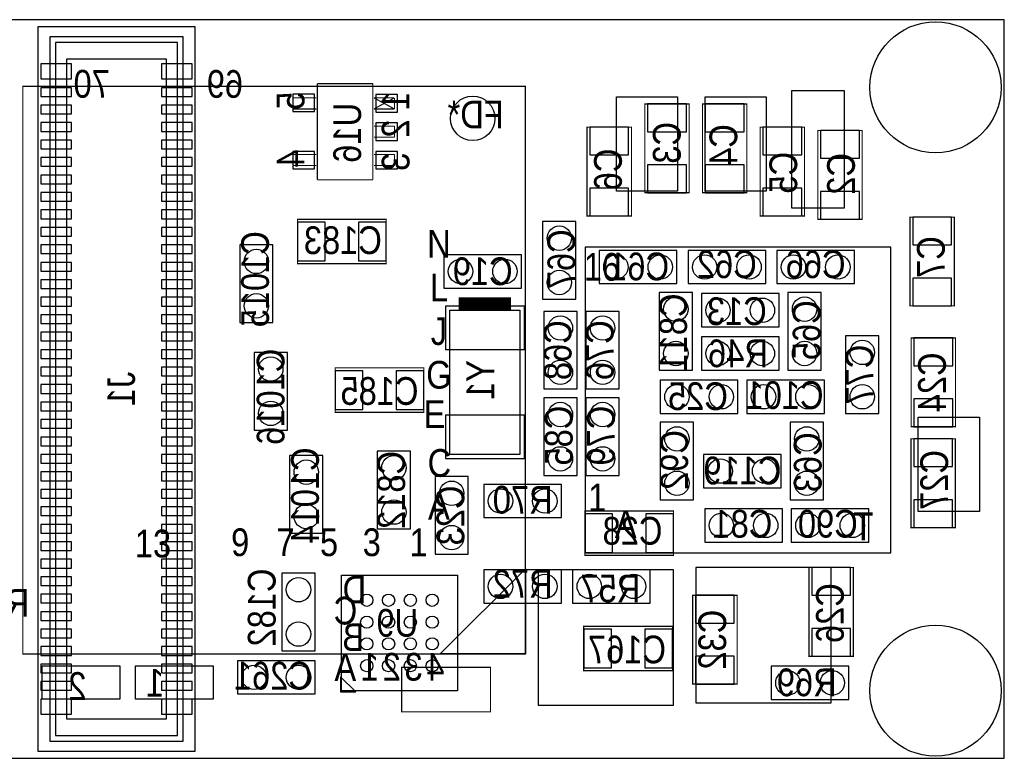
# Model space of a CAD drawing. Extents: x 0 to 51.3, y 0 to 16.9.
# Tile 2 of 2: x 28.8 to 51.3, y 0 to 16.9. Entities that reach past the tile are written whole.
import ezdxf
from ezdxf.enums import TextEntityAlignment as Align

# ---------------------------------------------------------------- set-up
doc = ezdxf.new("R2010")
doc.units = 0
for name, color, linetype in [('BG_OUTLINE', 1, 'CONTINUOUS'), ('PG_ASSEMBLY_BOTTOM', 2, 'CONTINUOUS'), ('PG_ASSEMBLY_TOP', 3, 'CONTINUOUS'), ('PIN_BOTTOM', 4, 'CONTINUOUS'), ('RD_ASSEMBLY_BOTTOM', 5, 'CONTINUOUS')]:
    doc.layers.add(name, color=color, linetype=linetype)

msp = doc.modelspace()

# ---------------------------------------------------------------- linework, layer by layer
at = {"layer": 'BG_OUTLINE'}
msp.add_lwpolyline([(0, 0), (51.308, 0), (51.308, 16.9164), (0, 16.9164)], close=True, dxfattribs=at)
at = {"layer": 'PG_ASSEMBLY_BOTTOM'}
for points in [[(29.198062, 0.158242), (29.198062, 16.758158), (32.777938, 16.758158), (32.777938, 0.158242)], [(32.512, 0.394208), (32.512, 16.522192), (29.464, 16.522192), (29.464, 0.394208)], [(32.131, 0.902208), (32.131, 16.014192), (29.845, 16.014192), (29.845, 0.902208)], [(41.5036, 10.5156), (41.5036, 12.2936), (40.7416, 12.2936), (40.7416, 10.5156)], [(33.8074, 11.7602), (33.8074, 9.9822), (34.5694, 9.9822), (34.5694, 11.7602)], [(38.481, 10.7696), (40.259, 10.7696), (40.259, 11.5316), (38.481, 11.5316)], [(43.815, 11.6332), (42.037, 11.6332), (42.037, 10.8712), (43.815, 10.8712)], [(44.069, 10.8712), (45.847, 10.8712), (45.847, 11.6332), (44.069, 11.6332)], [(46.101, 10.8712), (47.879, 10.8712), (47.879, 11.6332), (46.101, 11.6332)], [(43.4086, 10.668), (43.4086, 8.89), (44.1706, 8.89), (44.1706, 10.668)], [(44.3738, 9.8806), (46.1518, 9.8806), (46.1518, 10.6426), (44.3738, 10.6426)], [(46.355, 10.668), (46.355, 8.89), (47.117, 8.89), (47.117, 10.668)], [(40.2209, 10.2616), (40.2209, 6.9596), (38.6207, 6.9596), (38.6207, 10.2616)], [(41.529, 8.4582), (41.529, 10.2362), (40.767, 10.2362), (40.767, 8.4582)], [(42.4942, 8.4582), (42.4942, 10.2362), (41.7322, 10.2362), (41.7322, 8.4582)], [(44.3738, 8.89), (46.1518, 8.89), (46.1518, 9.652), (44.3738, 9.652)], [(48.4378, 7.8994), (48.4378, 9.6774), (47.6758, 9.6774), (47.6758, 7.8994)], [(34.8996, 7.5184), (34.8996, 9.2964), (34.1376, 9.2964), (34.1376, 7.5184)], [(45.212, 8.6614), (43.434, 8.6614), (43.434, 7.8994), (45.212, 7.8994)], [(47.1932, 8.6614), (45.4152, 8.6614), (45.4152, 7.8994), (47.1932, 7.8994)], [(40.767, 8.255), (40.767, 6.477), (41.529, 6.477), (41.529, 8.255)], [(41.7322, 8.255), (41.7322, 6.477), (42.4942, 6.477), (42.4942, 8.255)], [(43.434, 7.6962), (43.434, 5.9182), (44.196, 5.9182), (44.196, 7.6962)], [(46.4058, 7.6962), (46.4058, 5.9182), (47.1678, 5.9182), (47.1678, 7.6962)], [(37.719, 5.2578), (37.719, 7.0358), (36.957, 7.0358), (36.957, 5.2578)], [(35.7124, 5.1562), (35.7124, 6.9342), (34.9504, 6.9342), (34.9504, 5.1562)], [(46.2026, 6.9596), (44.4246, 6.9596), (44.4246, 6.1976), (46.2026, 6.1976)], [(38.2778, 6.4516), (38.2778, 4.6736), (39.0398, 4.6736), (39.0398, 6.4516)], [(39.3954, 5.5118), (41.1734, 5.5118), (41.1734, 6.2738), (39.3954, 6.2738)], [(46.228, 5.715), (44.45, 5.715), (44.45, 4.953), (46.228, 4.953)], [(48.2092, 5.715), (46.4312, 5.715), (46.4312, 4.953), (48.2092, 4.953)], [(39.3954, 3.556), (41.1734, 3.556), (41.1734, 4.318), (39.3954, 4.318)], [(41.4274, 3.556), (43.2054, 3.556), (43.2054, 4.318), (41.4274, 4.318)], [(34.7726, 4.2418), (34.7726, 2.4638), (35.5346, 2.4638), (35.5346, 4.2418)], [(36.13912, 4.19608), (38.79088, 4.19608), (38.79088, 1.54432), (36.13912, 1.54432)], [(35.5346, 2.2352), (33.7566, 2.2352), (33.7566, 1.4732), (35.5346, 1.4732)], [(47.752, 2.1082), (45.974, 2.1082), (45.974, 1.3462), (47.752, 1.3462)], [(36.11626, 1.86944), (36.11626, 1.52146), (36.46424, 1.52146)]]:
    msp.add_lwpolyline(points, close=True, dxfattribs=at)
msp.add_lwpolyline([(32.385, 0.521208), (32.385, 16.395192), (29.591, 16.395192), (29.591, 0.521208), (32.385, 0.521208), (32.385, 0.648208)], dxfattribs=at)
for points, const_width in [([(36.8554, 15.451074), (35.5854, 15.451074)], 0.0254), ([(35.5854, 15.451074), (35.5854, 13.250926)], 0.0254), ([(36.8554, 13.250926), (36.8554, 15.451074)], 0.0254), ([(35.0266, 15.1257), (35.0266, 14.8717)], 0.0254), ([(35.0266, 15.1257), (35.56, 15.1257)], 0.0254), ([(37.34816, 15.1257), (36.8808, 15.1257)], 0.0254), ([(36.8808, 15.1257), (37.34816, 14.8717)], 0.0254), ([(36.8808, 14.8717), (37.34816, 15.1257)], 0.0254), ([(37.34816, 15.1257), (37.34816, 14.8717)], 0.0254), ([(35.0266, 14.8717), (35.56, 14.8717)], 0.0254), ([(37.34816, 14.8717), (36.8808, 14.8717)], 0.0254), ([(37.34816, 14.478), (36.8808, 14.478)], 0.0254), ([(37.34816, 14.478), (37.34816, 14.224)], 0.0254), ([(37.34816, 14.224), (36.8808, 14.224)], 0.0254), ([(35.0266, 13.8303), (35.0266, 13.5763)], 0.0254), ([(35.0266, 13.8303), (35.56, 13.8303)], 0.0254), ([(37.34816, 13.8303), (36.8808, 13.8303)], 0.0254), ([(37.34816, 13.8303), (37.34816, 13.5763)], 0.0254), ([(35.0266, 13.5763), (35.56, 13.5763)], 0.0254), ([(37.34816, 13.5763), (36.8808, 13.5763)], 0.0254), ([(35.5854, 13.250926), (36.8554, 13.250926)], 0.0254), ([(38.82136, 10.41146), (40.02024, 10.41146)], 0.29972)]:
    msp.add_lwpolyline(points, dxfattribs=dict(at, const_width=const_width))
at = {"layer": 'PG_ASSEMBLY_BOTTOM', "const_width": 0.0254}
for points in [[(43.0784, 14.986), (43.0784, 12.954), (44.0944, 12.954), (44.0944, 14.986)], [(44.3992, 14.986), (44.3992, 12.954), (45.4152, 12.954), (45.4152, 14.986)], [(42.7736, 12.4206), (42.7736, 14.4526), (41.7576, 14.4526), (41.7576, 12.4206)], [(46.736, 12.4206), (46.736, 14.4526), (45.72, 14.4526), (45.72, 12.4206)], [(47.0408, 14.3764), (47.0408, 12.3444), (48.0568, 12.3444), (48.0568, 14.3764)], [(49.149, 12.3952), (49.149, 10.3632), (50.165, 10.3632), (50.165, 12.3952)], [(37.1602, 12.3444), (35.1282, 12.3444), (35.1282, 11.3284), (37.1602, 11.3284)], [(49.1744, 9.6266), (49.1744, 7.5946), (50.1904, 7.5946), (50.1904, 9.6266)], [(35.9918, 7.9248), (38.0238, 7.9248), (38.0238, 8.9408), (35.9918, 8.9408)], [(49.17186, 7.3152), (49.17186, 5.2832), (50.18786, 5.2832), (50.18786, 7.3152)], [(43.7388, 5.6642), (41.7068, 5.6642), (41.7068, 4.6482), (43.7388, 4.6482)], [(46.8376, 4.3688), (46.8376, 2.3368), (47.8536, 2.3368), (47.8536, 4.3688)], [(44.17568, 3.7338), (44.17568, 1.7018), (45.19168, 1.7018), (45.19168, 3.7338)], [(43.7134, 3.0226), (41.6814, 3.0226), (41.6814, 2.0066), (43.7134, 2.0066)]]:
    msp.add_lwpolyline(points, close=True, dxfattribs=at)
at = {"layer": 'PG_ASSEMBLY_TOP', "const_width": 0.0254}
for points in [[(28.844748, 2.389886), (28.844748, 15.390114), (40.344852, 15.390114), (40.344852, 2.389886)], [(39.5478, 1.0668), (37.5158, 1.0668), (37.5158, 2.0828), (39.5478, 2.0828)]]:
    msp.add_lwpolyline(points, close=True, dxfattribs=at)
at = {"layer": 'PG_ASSEMBLY_TOP'}
for points in [[(42.4307, 12.9921), (42.4307, 15.1511), (43.8277, 15.1511), (43.8277, 12.9921)], [(44.4627, 12.9921), (44.4627, 15.1511), (45.8597, 15.1511), (45.8597, 12.9921)], [(47.64024, 12.59586), (46.44136, 12.59586), (46.44136, 15.29334), (47.64024, 15.29334)], [(48.71212, 4.70408), (48.71212, 11.70432), (41.71188, 11.70432), (41.71188, 4.70408)], [(50.7365, 7.8105), (50.7365, 5.6515), (49.3395, 5.6515), (49.3395, 7.8105)], [(40.345868, 4.341114), (40.345868, 2.389886), (38.394894, 2.389886)], [(40.64, 4.318), (40.64, 1.2192), (43.7388, 1.2192), (43.7388, 4.318)], [(47.3456, 1.27), (47.3456, 4.3688), (44.2468, 4.3688), (44.2468, 1.27)], [(29.28874, 2.11836), (31.06674, 2.11836), (31.06674, 1.35636), (29.28874, 1.35636)], [(31.42488, 2.11836), (33.20288, 2.11836), (33.20288, 1.35636), (31.42488, 1.35636)]]:
    msp.add_lwpolyline(points, close=True, dxfattribs=at)
at = {"layer": 'PIN_BOTTOM'}
for points in [[(29.259276, 15.558262), (29.9593, 15.558262), (29.9593, 15.908274), (29.259276, 15.908274)], [(32.0167, 15.558262), (32.716724, 15.558262), (32.716724, 15.908274), (32.0167, 15.908274)], [(29.259276, 15.158339), (29.9593, 15.158339), (29.9593, 15.358237), (29.259276, 15.358237)], [(32.0167, 15.158339), (32.716724, 15.158339), (32.716724, 15.358237), (32.0167, 15.358237)], [(35.520503, 15.211425), (35.020377, 15.211425), (35.020377, 14.811375), (35.520503, 14.811375)], [(37.420423, 15.201265), (36.920297, 15.201265), (36.920297, 14.801215), (37.420423, 14.801215)], [(29.259276, 14.758289), (29.9593, 14.758289), (29.9593, 14.958187), (29.259276, 14.958187)], [(32.0167, 14.758289), (32.716724, 14.758289), (32.716724, 14.958187), (32.0167, 14.958187)], [(43.1419, 14.351), (44.0309, 14.351), (44.0309, 14.986), (43.1419, 14.986)], [(44.4627, 14.351), (45.3517, 14.351), (45.3517, 14.986), (44.4627, 14.986)], [(29.259276, 14.358239), (29.9593, 14.358239), (29.9593, 14.558137), (29.259276, 14.558137)], [(32.0167, 14.358239), (32.716724, 14.358239), (32.716724, 14.558137), (32.0167, 14.558137)], [(37.420423, 14.551025), (36.920297, 14.551025), (36.920297, 14.150975), (37.420423, 14.150975)], [(42.7101, 14.4526), (41.8211, 14.4526), (41.8211, 13.8176), (42.7101, 13.8176)], [(46.6725, 14.4526), (45.7835, 14.4526), (45.7835, 13.8176), (46.6725, 13.8176)], [(47.1043, 13.7414), (47.9933, 13.7414), (47.9933, 14.3764), (47.1043, 14.3764)], [(29.259276, 13.958189), (29.9593, 13.958189), (29.9593, 14.158087), (29.259276, 14.158087)], [(32.0167, 13.958189), (32.716724, 13.958189), (32.716724, 14.158087), (32.0167, 14.158087)], [(29.259276, 13.558139), (29.9593, 13.558139), (29.9593, 13.758037), (29.259276, 13.758037)], [(32.0167, 13.558139), (32.716724, 13.558139), (32.716724, 13.758037), (32.0167, 13.758037)], [(35.520503, 13.900785), (35.020377, 13.900785), (35.020377, 13.500735), (35.520503, 13.500735)], [(37.420423, 13.900785), (36.920297, 13.900785), (36.920297, 13.500735), (37.420423, 13.500735)], [(43.1419, 12.954), (44.0309, 12.954), (44.0309, 13.589), (43.1419, 13.589)], [(44.4627, 12.954), (45.3517, 12.954), (45.3517, 13.589), (44.4627, 13.589)], [(29.259276, 13.158343), (29.9593, 13.158343), (29.9593, 13.358241), (29.259276, 13.358241)], [(32.0167, 13.158343), (32.716724, 13.158343), (32.716724, 13.358241), (32.0167, 13.358241)], [(29.259276, 12.758293), (29.9593, 12.758293), (29.9593, 12.958191), (29.259276, 12.958191)], [(32.0167, 12.758293), (32.716724, 12.758293), (32.716724, 12.958191), (32.0167, 12.958191)], [(42.7101, 13.0556), (41.8211, 13.0556), (41.8211, 12.4206), (42.7101, 12.4206)], [(46.6725, 13.0556), (45.7835, 13.0556), (45.7835, 12.4206), (46.6725, 12.4206)], [(47.1043, 12.3444), (47.9933, 12.3444), (47.9933, 12.9794), (47.1043, 12.9794)], [(29.259276, 12.358243), (29.9593, 12.358243), (29.9593, 12.558141), (29.259276, 12.558141)], [(32.0167, 12.358243), (32.716724, 12.358243), (32.716724, 12.558141), (32.0167, 12.558141)], [(49.2125, 11.7602), (50.1015, 11.7602), (50.1015, 12.3952), (49.2125, 12.3952)], [(35.1282, 12.2809), (35.1282, 11.3919), (35.7632, 11.3919), (35.7632, 12.2809)], [(36.5252, 12.2809), (36.5252, 11.3919), (37.1602, 11.3919), (37.1602, 12.2809)], [(29.259276, 11.958193), (29.9593, 11.958193), (29.9593, 12.158091), (29.259276, 12.158091)], [(32.0167, 11.958193), (32.716724, 11.958193), (32.716724, 12.158091), (32.0167, 12.158091)], [(29.259276, 11.558143), (29.9593, 11.558143), (29.9593, 11.758041), (29.259276, 11.758041)], [(32.0167, 11.558143), (32.716724, 11.558143), (32.716724, 11.758041), (32.0167, 11.758041)], [(29.259276, 11.158347), (29.9593, 11.158347), (29.9593, 11.358245), (29.259276, 11.358245)], [(32.0167, 11.158347), (32.716724, 11.158347), (32.716724, 11.358245), (32.0167, 11.358245)], [(29.259276, 10.758297), (29.9593, 10.758297), (29.9593, 10.958195), (29.259276, 10.958195)], [(32.0167, 10.758297), (32.716724, 10.758297), (32.716724, 10.958195), (32.0167, 10.958195)], [(49.2125, 10.3632), (50.1015, 10.3632), (50.1015, 10.9982), (49.2125, 10.9982)], [(29.259276, 10.358247), (29.9593, 10.358247), (29.9593, 10.558145), (29.259276, 10.558145)], [(32.0167, 10.358247), (32.716724, 10.358247), (32.716724, 10.558145), (32.0167, 10.558145)], [(29.259276, 9.958197), (29.9593, 9.958197), (29.9593, 10.158095), (29.259276, 10.158095)], [(32.0167, 9.958197), (32.716724, 9.958197), (32.716724, 10.158095), (32.0167, 10.158095)], [(40.3225, 10.35558), (38.5191, 10.35558), (38.5191, 9.36498), (40.3225, 9.36498)], [(29.259276, 9.558147), (29.9593, 9.558147), (29.9593, 9.758045), (29.259276, 9.758045)], [(32.0167, 9.558147), (32.716724, 9.558147), (32.716724, 9.758045), (32.0167, 9.758045)], [(49.2379, 8.9916), (50.1269, 8.9916), (50.1269, 9.6266), (49.2379, 9.6266)], [(29.259276, 9.158351), (29.9593, 9.158351), (29.9593, 9.358249), (29.259276, 9.358249)], [(32.0167, 9.158351), (32.716724, 9.158351), (32.716724, 9.358249), (32.0167, 9.358249)], [(29.259276, 8.758301), (29.9593, 8.758301), (29.9593, 8.958199), (29.259276, 8.958199)], [(32.0167, 8.758301), (32.716724, 8.758301), (32.716724, 8.958199), (32.0167, 8.958199)], [(36.6268, 7.9883), (36.6268, 8.8773), (35.9918, 8.8773), (35.9918, 7.9883)], [(38.0238, 7.9883), (38.0238, 8.8773), (37.3888, 8.8773), (37.3888, 7.9883)], [(29.259276, 8.358251), (29.9593, 8.358251), (29.9593, 8.558149), (29.259276, 8.558149)], [(32.0167, 8.358251), (32.716724, 8.358251), (32.716724, 8.558149), (32.0167, 8.558149)], [(29.259276, 7.958201), (29.9593, 7.958201), (29.9593, 8.158099), (29.259276, 8.158099)], [(32.0167, 7.958201), (32.716724, 7.958201), (32.716724, 8.158099), (32.0167, 8.158099)], [(49.2379, 7.5946), (50.1269, 7.5946), (50.1269, 8.2296), (49.2379, 8.2296)], [(29.259276, 7.558151), (29.9593, 7.558151), (29.9593, 7.758049), (29.259276, 7.758049)], [(32.0167, 7.558151), (32.716724, 7.558151), (32.716724, 7.758049), (32.0167, 7.758049)], [(40.3225, 7.85622), (38.5191, 7.85622), (38.5191, 6.86562), (40.3225, 6.86562)], [(29.259276, 7.158355), (29.9593, 7.158355), (29.9593, 7.358253), (29.259276, 7.358253)], [(32.0167, 7.158355), (32.716724, 7.158355), (32.716724, 7.358253), (32.0167, 7.358253)], [(49.23536, 6.6802), (50.12436, 6.6802), (50.12436, 7.3152), (49.23536, 7.3152)], [(29.259276, 6.758305), (29.9593, 6.758305), (29.9593, 6.958203), (29.259276, 6.958203)], [(32.0167, 6.758305), (32.716724, 6.758305), (32.716724, 6.958203), (32.0167, 6.958203)], [(29.259276, 6.358255), (29.9593, 6.358255), (29.9593, 6.558153), (29.259276, 6.558153)], [(32.0167, 6.358255), (32.716724, 6.358255), (32.716724, 6.558153), (32.0167, 6.558153)], [(29.259276, 5.958205), (29.9593, 5.958205), (29.9593, 6.158103), (29.259276, 6.158103)], [(32.0167, 5.958205), (32.716724, 5.958205), (32.716724, 6.158103), (32.0167, 6.158103)], [(49.23536, 5.2832), (50.12436, 5.2832), (50.12436, 5.9182), (49.23536, 5.9182)], [(29.259276, 5.558155), (29.9593, 5.558155), (29.9593, 5.758053), (29.259276, 5.758053)], [(32.0167, 5.558155), (32.716724, 5.558155), (32.716724, 5.758053), (32.0167, 5.758053)], [(41.7068, 5.6007), (41.7068, 4.7117), (42.3418, 4.7117), (42.3418, 5.6007)], [(43.1038, 5.6007), (43.1038, 4.7117), (43.7388, 4.7117), (43.7388, 5.6007)], [(29.259276, 5.158359), (29.9593, 5.158359), (29.9593, 5.358257), (29.259276, 5.358257)], [(32.0167, 5.158359), (32.716724, 5.158359), (32.716724, 5.358257), (32.0167, 5.358257)], [(29.259276, 4.758309), (29.9593, 4.758309), (29.9593, 4.958207), (29.259276, 4.958207)], [(32.0167, 4.758309), (32.716724, 4.758309), (32.716724, 4.958207), (32.0167, 4.958207)], [(29.259276, 4.358259), (29.9593, 4.358259), (29.9593, 4.558157), (29.259276, 4.558157)], [(32.0167, 4.358259), (32.716724, 4.358259), (32.716724, 4.558157), (32.0167, 4.558157)], [(46.9011, 3.7338), (47.7901, 3.7338), (47.7901, 4.3688), (46.9011, 4.3688)], [(29.259276, 3.958209), (29.9593, 3.958209), (29.9593, 4.158107), (29.259276, 4.158107)], [(32.0167, 3.958209), (32.716724, 3.958209), (32.716724, 4.158107), (32.0167, 4.158107)], [(29.259276, 3.558159), (29.9593, 3.558159), (29.9593, 3.758057), (29.259276, 3.758057)], [(32.0167, 3.558159), (32.716724, 3.558159), (32.716724, 3.758057), (32.0167, 3.758057)], [(44.23918, 3.0988), (45.12818, 3.0988), (45.12818, 3.7338), (44.23918, 3.7338)], [(29.259276, 3.158363), (29.9593, 3.158363), (29.9593, 3.358261), (29.259276, 3.358261)], [(32.0167, 3.158363), (32.716724, 3.158363), (32.716724, 3.358261), (32.0167, 3.358261)], [(29.259276, 2.758313), (29.9593, 2.758313), (29.9593, 2.958211), (29.259276, 2.958211)], [(32.0167, 2.758313), (32.716724, 2.758313), (32.716724, 2.958211), (32.0167, 2.958211)], [(41.6814, 2.9591), (41.6814, 2.0701), (42.3164, 2.0701), (42.3164, 2.9591)], [(43.0784, 2.9591), (43.0784, 2.0701), (43.7134, 2.0701), (43.7134, 2.9591)], [(46.9011, 2.3368), (47.7901, 2.3368), (47.7901, 2.9718), (46.9011, 2.9718)], [(29.259276, 2.358263), (29.9593, 2.358263), (29.9593, 2.558161), (29.259276, 2.558161)], [(32.0167, 2.358263), (32.716724, 2.358263), (32.716724, 2.558161), (32.0167, 2.558161)], [(44.23918, 1.7018), (45.12818, 1.7018), (45.12818, 2.3368), (44.23918, 2.3368)], [(29.259276, 1.958213), (29.9593, 1.958213), (29.9593, 2.158111), (29.259276, 2.158111)], [(32.0167, 1.958213), (32.716724, 1.958213), (32.716724, 2.158111), (32.0167, 2.158111)], [(29.259276, 1.558163), (29.9593, 1.558163), (29.9593, 1.758061), (29.259276, 1.758061)], [(32.0167, 1.558163), (32.716724, 1.558163), (32.716724, 1.758061), (32.0167, 1.758061)], [(29.259276, 1.008126), (29.9593, 1.008126), (29.9593, 1.358138), (29.259276, 1.358138)], [(32.0167, 1.008126), (32.716724, 1.008126), (32.716724, 1.358138), (32.0167, 1.358138)]]:
    msp.add_lwpolyline(points, close=True, dxfattribs=at)
for centre, radius in [((49.7332, 15.367), 1.499997), ((39.1414, 14.6558), 0.508), ((41.1226, 11.9126), 0.2794), ((34.1884, 11.3792), 0.2794), ((42.418, 11.2522), 0.2794), ((43.434, 11.2522), 0.2794), ((44.45, 11.2522), 0.2794), ((45.466, 11.2522), 0.2794), ((46.482, 11.2522), 0.2794), ((47.498, 11.2522), 0.2794), ((38.862, 11.1506), 0.2794), ((39.878, 11.1506), 0.2794), ((41.1226, 10.8966), 0.2794), ((34.1884, 10.3632), 0.2794), ((43.7896, 10.287), 0.2794), ((44.7548, 10.2616), 0.2794), ((45.7708, 10.2616), 0.2794), ((46.736, 10.287), 0.2794), ((41.148, 9.8552), 0.2794), ((42.1132, 9.8552), 0.2794), ((43.7896, 9.271), 0.2794), ((44.7548, 9.271), 0.2794), ((45.7708, 9.271), 0.2794), ((46.736, 9.271), 0.2794), ((48.0568, 9.2964), 0.2794), ((34.5186, 8.9154), 0.2794), ((41.148, 8.8392), 0.2794), ((42.1132, 8.8392), 0.2794), ((43.815, 8.2804), 0.2794), ((44.831, 8.2804), 0.2794), ((45.7962, 8.2804), 0.2794), ((46.8122, 8.2804), 0.2794), ((48.0568, 8.2804), 0.2794), ((34.5186, 7.8994), 0.2794), ((41.148, 7.874), 0.2794), ((42.1132, 7.874), 0.2794), ((43.815, 7.3152), 0.2794), ((46.7868, 7.3152), 0.2794), ((41.148, 6.858), 0.2794), ((42.1132, 6.858), 0.2794), ((35.3314, 6.5532), 0.2794), ((37.338, 6.6548), 0.2794), ((44.8056, 6.5786), 0.2794), ((45.8216, 6.5786), 0.2794), ((43.815, 6.2992), 0.2794), ((46.7868, 6.2992), 0.2794), ((38.6588, 6.0706), 0.2794), ((39.7764, 5.8928), 0.2794), ((40.7924, 5.8928), 0.2794), ((37.338, 5.6388), 0.2794), ((35.3314, 5.5372), 0.2794), ((44.831, 5.334), 0.2794), ((45.847, 5.334), 0.2794), ((46.8122, 5.334), 0.2794), ((47.8282, 5.334), 0.2794), ((38.6588, 5.0546), 0.2794), ((35.1536, 3.8608), 0.2794), ((39.7764, 3.937), 0.2794), ((40.7924, 3.937), 0.2794), ((41.8084, 3.937), 0.2794), ((42.8244, 3.937), 0.2794), ((36.7157, 3.6195), 0.1397), ((37.21608, 3.6195), 0.1397), ((37.71392, 3.6195), 0.1397), ((38.2143, 3.6195), 0.1397), ((36.7157, 3.11912), 0.1397), ((37.21608, 3.11912), 0.1397), ((37.71392, 3.11912), 0.1397), ((38.2143, 3.11912), 0.1397), ((35.1536, 2.8448), 0.2794), ((49.7332, 1.5494), 1.499997), ((36.7157, 2.62128), 0.1397), ((37.21608, 2.62128), 0.1397), ((37.71392, 2.62128), 0.1397), ((38.2143, 2.62128), 0.1397), ((36.7157, 2.1209), 0.1397), ((37.21608, 2.1209), 0.1397), ((37.71392, 2.1209), 0.1397), ((38.2143, 2.1209), 0.1397), ((34.1376, 1.8542), 0.2794), ((35.1536, 1.8542), 0.2794), ((46.355, 1.7272), 0.2794), ((47.371, 1.7272), 0.2794)]:
    msp.add_circle(centre, radius, dxfattribs=at)

# ---------------------------------------------------------------- texts
at = {"layer": 'PG_ASSEMBLY_BOTTOM', "text_generation_flag": 2, "width": 0.88}
for s, p in [('70', (30.8356, 15.130018)), ('69', (33.8836, 15.127478)), ('D', (36.703, 3.547618)), ('C', (36.4998, 3.065018)), ('B', (36.6522, 2.455418)), ('A', (36.4744, 1.769618)), ('1', (36.99764, 1.779524)), ('2', (37.49802, 1.779524)), ('3', (37.99586, 1.779524)), ('4', (38.49624, 1.779524)), ('1', (32.0802, 1.414018)), ('2', (30.3022, 1.337818))]:
    msp.add_text(s, height=0.635, dxfattribs=at).set_placement(p)
for s, p in [('5', (35.289236, 15.2654)), ('1', (37.6936, 15.2654)), ('2', (37.6936, 14.6304)), ('4', (35.289236, 13.9446)), ('3', (37.6936, 13.8684))]:
    msp.add_text(s, height=0.635, rotation=90, dxfattribs=at).set_placement(p)
at = {"layer": 'PG_ASSEMBLY_TOP', "width": 0.88}
for s, p in [('N', (38.367716, 11.466322)), ('L', (38.367716, 10.466324)), ('J', (38.367716, 9.466326)), ('G', (38.367716, 8.466328)), ('E', (38.267894, 7.566406)), ('C', (38.377876, 6.447282)), ('A', (38.367716, 5.466334)), ('13', (31.823914, 4.60121)), ('9', (33.81883, 4.631182)), ('7', (34.855912, 4.631182)), ('5', (35.852862, 4.631182)), ('3', (36.830762, 4.631182)), ('1', (37.902896, 4.62915))]:
    msp.add_text(s, height=0.635, dxfattribs=at).set_placement(p, align=Align.CENTER)
for s, p in [('16', (41.6814, 10.938764)), ('1', (41.781984, 5.655564)), ('A', (42.3926, 5.046218)), ('T', (47.8536, 4.995164))]:
    msp.add_text(s, height=0.635, dxfattribs=at).set_placement(p)
at = {"layer": 'RD_ASSEMBLY_BOTTOM', "text_generation_flag": 2, "width": 0.88}
msp.add_text('FD*', height=0.635, dxfattribs=at).set_placement((39.8526, 14.4272))
for s, p in [('U16', (36.584636, 14.3256)), ('C3', (43.899836, 14.097)), ('C4', (45.195236, 14.0462)), ('C6', (42.553636, 13.4874)), ('C5', (46.566836, 13.4112)), ('C2', (47.887636, 13.3858)), ('C1015', (34.476436, 10.9728)), ('C67', (41.486836, 11.43)), ('C7', (49.945036, 11.4808)), ('C811', (44.0436, 9.7536)), ('C65', (47.099982, 9.8044)), ('C68', (41.402, 9.3472)), ('C76', (42.3672, 9.3472)), ('C1016', (34.832036, 8.2804)), ('C77', (48.3108, 8.7884)), ('Y1', (39.632636, 8.6614)), ('C24', (49.970436, 8.6106)), ('J1', (31.411418, 8.4582)), ('C85', (41.4274, 7.3914)), ('C79', (42.3926, 7.3914)), ('C92', (44.069, 6.8326)), ('C63', (47.125382, 6.7818)), ('C1014', (35.619436, 6.0198)), ('C27', (50.021236, 6.3754)), ('C812', (37.592, 6.1468)), ('C23', (38.946836, 5.5626)), ('C182', (34.628836, 3.4544)), ('C26', (47.633636, 3.3274)), ('C32', (44.941236, 2.7178))]:
    msp.add_text(s, height=0.635, rotation=90, dxfattribs=at).set_placement(p, align=Align.CENTER)
for s, p in [('C183', (36.1696, 11.548618)), ('C61', (42.9514, 10.9474)), ('C62', (44.958, 10.9982)), ('C66', (46.99, 10.9982)), ('C19', (39.37, 10.837164)), ('C13', (45.1866, 9.923018)), ('R46', (45.212, 8.957818)), ('C185', (37.0078, 8.09498)), ('C25', (44.2976, 7.9756)), ('C101', (46.2788, 8.001)), ('C119', (45.3136, 6.2738)), ('R70', (40.2844, 5.605018)), ('C81', (45.3136, 5.0546)), ('C90', (47.2694, 5.0546)), ('C28', (42.799, 4.893818)), ('R72', (40.2844, 3.683)), ('R57', (42.291, 3.573018)), ('R1170', (27.8892, 3.242818)), ('U9', (37.4142, 2.785618)), ('C167', (42.672, 2.176018)), ('C261', (34.5694, 1.5748)), ('R69', (46.7868, 1.4224))]:
    msp.add_text(s, height=0.635, dxfattribs=at).set_placement(p, align=Align.CENTER)

doc.saveas('drawing.dxf')
